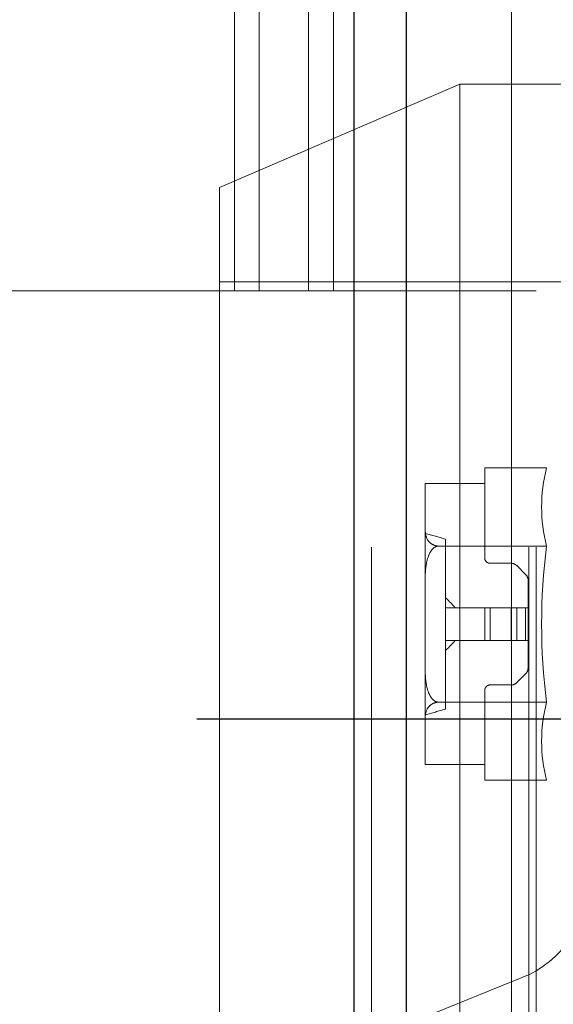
# Model space of a CAD drawing. Header units: inches. Extents: x 0.2 to 10.8, y 0.2 to 8.2.
# Tile 37 of 156: x 1.8133 to 1.8521, y 3.1225 to 3.1941. Entities that reach past the tile are written whole.
import ezdxf

# ---------------------------------------------------------------- set-up
doc = ezdxf.new("R2010")
doc.units = ezdxf.units.IN
doc.header["$MEASUREMENT"] = 0
doc.linetypes.add('HIDDEN', pattern=[0.07500000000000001, 0.05, -0.025])
doc.layers.add('DIMENSIONS', color=140, linetype='Continuous')
doc.styles.add('SLDTEXTSTYLE0', font='TXT', dxfattribs={"width": 0.7})
doc.dimstyles.new('SLDDIMSTYLE1', dxfattribs={"dimtxt": 0.0849609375, "dimasz": 0.13, "dimexe": 0, "dimexo": 0.0625, "dimgap": 0.021240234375, "dimtad": 0, "dimtih": 1, "dimtoh": 1, "dimlfac": 20, "dimrnd": 1e-09, "dimzin": 12, "dimdsep": 46, "dimtxsty": 'SLDTEXTSTYLE0', "dimsah": 1, "dimcen": 0.09, "dimadec": 0, "dimazin": 3, "dimtfac": 1, "dimtmove": 0, "dimatfit": 0, "dimfxl": 0, "dimfrac": 2, "dimtolj": 1, "dimtzin": 12, "dimarcsym": 0})
doc.dimstyles.new('SLDDIMSTYLE3', dxfattribs={"dimtxt": 0.18, "dimasz": 0.13, "dimexe": 0, "dimexo": 0.0625, "dimgap": 0, "dimtad": 0, "dimtih": 1, "dimtoh": 1, "dimdec": 0, "dimrnd": 1e-09, "dimzin": 0, "dimdsep": 46, "dimtxsty": 'Standard', "dimsah": 1, "dimcen": 0.09, "dimadec": 0, "dimazin": 0, "dimtfac": 0.13, "dimtdec": 0, "dimtofl": 0, "dimtmove": 0, "dimatfit": 3, "dimfxl": 0, "dimfrac": 2, "dimtolj": 1, "dimtzin": 0, "dimarcsym": 0})

# ---------------------------------------------------------------- blocks, each defined once
blk = doc.blocks.new('_D_11')
at = {"layer": 'DIMENSIONS'}
for p, q in [((2.017167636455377, 3.143252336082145), (2.017167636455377, 3.393252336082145)), ((1.826183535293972, 3.143252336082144), (2.142167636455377, 3.143252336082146)), ((1.888898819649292, 3.052152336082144), (2.142167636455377, 3.052152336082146)), ((2.017167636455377, 2.82907330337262), (2.017167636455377, 3.052152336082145)), ((2.138638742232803, 2.82907330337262), (2.017167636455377, 2.82907330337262)), ((2.291811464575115, 2.829073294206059), (2.263281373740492, 2.829073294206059)), ((2.263281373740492, 2.829073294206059), (2.263281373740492, 2.694042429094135)), ((2.544280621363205, 2.829073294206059), (2.572810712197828, 2.829073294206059)), ((2.572810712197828, 2.829073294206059), (2.572810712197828, 2.694042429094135)), ((2.263281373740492, 2.694042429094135), (2.291811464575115, 2.694042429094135)), ((2.572810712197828, 2.694042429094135), (2.544280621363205, 2.694042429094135))]:
    blk.add_line(p, q, dxfattribs=at)
for points in [[(2.017167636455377, 3.143252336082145), (2.037167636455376, 3.273252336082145), (1.997167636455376, 3.273252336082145)], [(2.017167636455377, 3.052152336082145), (1.997167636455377, 2.922152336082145), (2.037167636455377, 2.922152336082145)]]:
    blk.add_solid(points, dxfattribs=at)
at = {"layer": 'DIMENSIONS', "char_height": 0.08333333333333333, "attachment_point": 1, "style": 'SLDTEXTSTYLE0'}
for s, insert in [('1.82', (2.291811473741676, 2.955515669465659)), ('46.3', (2.291811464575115, 2.8014647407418))]:
    blk.add_mtext(s, dxfattribs=dict(at, insert=insert))
blk = doc.blocks.new('_D_12')
at = {"layer": 'DIMENSIONS'}
for p, q in [((1.763371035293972, 3.080439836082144), (1.763371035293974, 2.750495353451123)), ((1.854471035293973, 3.005752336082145), (1.854471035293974, 2.750495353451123)), ((1.173057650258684, 2.87549534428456), (1.144527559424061, 2.87549534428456)), ((1.144527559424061, 2.87549534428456), (1.144527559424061, 2.740464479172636)), ((1.425526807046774, 2.87549534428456), (1.454056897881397, 2.87549534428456)), ((1.454056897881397, 2.87549534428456), (1.454056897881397, 2.740464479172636)), ((1.763371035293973, 2.875495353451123), (1.540653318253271, 2.875495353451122)), ((1.854471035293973, 2.875495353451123), (2.104471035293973, 2.875495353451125)), ((1.144527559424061, 2.740464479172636), (1.173057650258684, 2.740464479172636)), ((1.454056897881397, 2.740464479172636), (1.425526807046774, 2.740464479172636))]:
    blk.add_line(p, q, dxfattribs=at)
for points in [[(1.763371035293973, 2.875495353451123), (1.633371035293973, 2.895495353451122), (1.633371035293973, 2.855495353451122)], [(1.854471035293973, 2.875495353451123), (1.984471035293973, 2.855495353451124), (1.984471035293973, 2.895495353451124)]]:
    blk.add_solid(points, dxfattribs=at)
at = {"layer": 'DIMENSIONS', "char_height": 0.08333333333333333, "attachment_point": 1, "style": 'SLDTEXTSTYLE0'}
for s, insert in [('1.82', (1.173057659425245, 3.00193771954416)), ('46.3', (1.173057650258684, 2.847886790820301))]:
    blk.add_mtext(s, dxfattribs=dict(at, insert=insert))

msp = doc.modelspace()

# ---------------------------------------------------------------- linework, layer by layer
at = {"color": 7, "linetype": 'Continuous', "lineweight": 25}
for p, q in [((1.837625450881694, 3.055752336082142), (1.837625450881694, 5.123250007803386)), ((1.841443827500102, 3.055752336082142), (1.841443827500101, 5.122541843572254))]:
    msp.add_line(p, q, dxfattribs=at)
at = {"color": 7, "linetype": 'HIDDEN', "lineweight": 18}
for p, q in [((1.837625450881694, 5.123250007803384), (1.837625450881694, 3.055752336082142)), ((1.837625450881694, 5.123250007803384), (1.837625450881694, 3.055752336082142)), ((1.837625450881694, 3.055752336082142), (1.837625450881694, 5.123250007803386)), ((1.83889824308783, 3.055752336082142), (1.83889824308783, 5.122541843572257)), ((1.83889824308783, 3.055752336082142), (1.83889824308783, 5.122541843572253)), ((1.841443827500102, 3.055752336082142), (1.841443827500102, 5.122541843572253)), ((1.850343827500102, 3.055752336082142), (1.850343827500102, 5.117157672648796)), ((1.850343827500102, 3.055752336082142), (1.850343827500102, 5.117157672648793)), ((1.850871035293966, 3.055752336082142), (1.850871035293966, 5.117002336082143)), ((1.852077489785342, 5.098258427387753), (1.852077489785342, 3.074731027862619)), ((1.849071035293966, 3.10520233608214), (1.849071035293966, 5.067752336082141)), ((1.849071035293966, 3.10520233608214), (1.849071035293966, 5.067752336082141)), ((1.849071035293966, 3.105202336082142), (1.849071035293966, 5.067752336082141)), ((1.849071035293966, 3.105202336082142), (1.849071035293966, 5.067752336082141)), ((1.828921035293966, 3.174402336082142), (1.828921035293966, 3.505502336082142)), ((1.828921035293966, 3.174402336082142), (1.828921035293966, 3.505502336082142)), ((1.830721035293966, 3.174402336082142), (1.830721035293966, 3.505502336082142)), ((1.834321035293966, 3.174402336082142), (1.834321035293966, 3.505502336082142)), ((1.836121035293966, 3.174402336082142), (1.836121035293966, 3.505502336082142)), ((1.836121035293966, 3.174402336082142), (1.836121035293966, 3.505502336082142)), ((1.832971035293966, 3.295577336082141), (1.832971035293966, 3.105202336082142)), ((1.845327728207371, 3.189439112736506), (1.827827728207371, 3.181939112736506)), ((1.845327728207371, 3.104439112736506), (1.845327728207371, 3.189439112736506)), ((1.890327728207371, 3.189439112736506), (1.845327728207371, 3.189439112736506)), ((1.827827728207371, 3.111939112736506), (1.827827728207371, 3.181939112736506)), ((1.877827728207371, 3.175064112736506), (1.827827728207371, 3.175064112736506)), ((1.796146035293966, 3.174402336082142), (1.828921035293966, 3.174402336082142)), ((1.828921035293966, 3.174402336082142), (1.830721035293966, 3.174402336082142)), ((1.830721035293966, 3.174402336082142), (1.836121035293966, 3.174402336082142)), ((1.836121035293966, 3.174402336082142), (1.850871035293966, 3.174402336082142)), ((1.851631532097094, 3.161514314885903), (1.847134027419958, 3.161514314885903)), ((1.847134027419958, 3.16037779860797), (1.847134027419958, 3.161514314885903)), ((1.842803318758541, 3.160342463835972), (1.842803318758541, 3.160324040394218)), ((1.842803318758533, 3.160342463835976), (1.842803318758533, 3.160324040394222)), ((1.842803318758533, 3.16034246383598), (1.842803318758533, 3.160324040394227)), ((1.842803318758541, 3.160324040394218), (1.842803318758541, 3.157022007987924)), ((1.842803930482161, 3.16037779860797), (1.847134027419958, 3.16037779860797)), ((1.847134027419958, 3.154971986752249), (1.847134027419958, 3.16037779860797)), ((1.842803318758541, 3.157022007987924), (1.842803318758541, 3.153451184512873)), ((1.844279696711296, 3.156339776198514), (1.844279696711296, 3.143958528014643)), ((1.851631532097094, 3.155831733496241), (1.84374948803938, 3.155831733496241)), ((1.849054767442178, 3.154578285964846), (1.847527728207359, 3.154578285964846)), ((1.850110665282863, 3.15376700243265), (1.849472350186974, 3.15440531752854)), ((1.842803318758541, 3.153451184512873), (1.842803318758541, 3.146847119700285)), ((1.85028363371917, 3.151330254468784), (1.85028363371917, 3.153349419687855)), ((1.847134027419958, 3.151330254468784), (1.844279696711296, 3.151330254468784)), ((1.847134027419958, 3.151330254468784), (1.847134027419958, 3.148968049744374)), ((1.847527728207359, 3.151330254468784), (1.847134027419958, 3.151330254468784)), ((1.847527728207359, 3.151330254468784), (1.847527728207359, 3.148968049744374)), ((1.849054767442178, 3.151330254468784), (1.847527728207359, 3.151330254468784)), ((1.847527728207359, 3.151330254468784), (1.847527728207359, 3.148968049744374)), ((1.847527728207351, 3.151330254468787), (1.847527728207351, 3.148968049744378)), ((1.847527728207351, 3.151330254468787), (1.847527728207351, 3.148968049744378)), ((1.847527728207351, 3.151330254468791), (1.847527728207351, 3.148968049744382)), ((1.847527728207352, 3.151330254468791), (1.847527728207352, 3.148968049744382)), ((1.849054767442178, 3.151330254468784), (1.849054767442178, 3.148968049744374)), ((1.849472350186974, 3.151330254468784), (1.849054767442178, 3.151330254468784)), ((1.849054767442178, 3.151330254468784), (1.849054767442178, 3.148968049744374)), ((1.849054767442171, 3.151330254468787), (1.849054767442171, 3.148968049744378)), ((1.849054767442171, 3.151330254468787), (1.849054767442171, 3.148968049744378)), ((1.849054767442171, 3.151330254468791), (1.849054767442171, 3.148968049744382)), ((1.849054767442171, 3.151330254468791), (1.849054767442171, 3.148968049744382)), ((1.849472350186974, 3.151330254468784), (1.849472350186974, 3.148968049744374)), ((1.850110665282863, 3.151330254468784), (1.849472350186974, 3.151330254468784)), ((1.849472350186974, 3.151330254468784), (1.849472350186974, 3.148968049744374)), ((1.849472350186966, 3.151330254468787), (1.849472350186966, 3.148968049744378)), ((1.849472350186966, 3.151330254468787), (1.849472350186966, 3.148968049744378)), ((1.849472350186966, 3.151330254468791), (1.849472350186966, 3.148968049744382)), ((1.849472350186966, 3.151330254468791), (1.849472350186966, 3.148968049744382)), ((1.850110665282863, 3.151330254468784), (1.850110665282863, 3.148968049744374)), ((1.85028363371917, 3.151330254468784), (1.850110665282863, 3.151330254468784)), ((1.850110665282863, 3.151330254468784), (1.850110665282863, 3.148968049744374)), ((1.850110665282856, 3.151330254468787), (1.850110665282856, 3.148968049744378)), ((1.850110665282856, 3.151330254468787), (1.850110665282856, 3.148968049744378)), ((1.850110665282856, 3.151330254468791), (1.850110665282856, 3.148968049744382)), ((1.850110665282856, 3.151330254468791), (1.850110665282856, 3.148968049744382)), ((1.85028363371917, 3.151330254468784), (1.85028363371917, 3.148968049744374)), ((1.847134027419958, 3.148968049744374), (1.844279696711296, 3.148968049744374)), ((1.847527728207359, 3.148968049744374), (1.847134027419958, 3.148968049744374)), ((1.849054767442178, 3.148968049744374), (1.847527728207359, 3.148968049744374)), ((1.849472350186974, 3.148968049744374), (1.849054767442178, 3.148968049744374)), ((1.850110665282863, 3.148968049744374), (1.849472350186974, 3.148968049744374)), ((1.85028363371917, 3.148968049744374), (1.850110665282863, 3.148968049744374)), ((1.85028363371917, 3.146948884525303), (1.85028363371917, 3.148968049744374)), ((1.842803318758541, 3.146847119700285), (1.842803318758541, 3.143276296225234)), ((1.849472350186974, 3.145892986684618), (1.850110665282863, 3.146531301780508)), ((1.847527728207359, 3.145720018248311), (1.849054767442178, 3.145720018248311)), ((1.847134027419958, 3.139920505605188), (1.847134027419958, 3.145326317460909)), ((1.851631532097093, 3.144466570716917), (1.84374948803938, 3.144466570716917)), ((1.842803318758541, 3.143276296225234), (1.842803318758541, 3.13997426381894)), ((1.842803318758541, 3.13997426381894), (1.842803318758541, 3.139955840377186)), ((1.842803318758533, 3.139974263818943), (1.842803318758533, 3.139955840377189)), ((1.842803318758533, 3.139974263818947), (1.842803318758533, 3.139955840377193)), ((1.847134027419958, 3.139920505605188), (1.842803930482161, 3.139920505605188)), ((1.847134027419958, 3.138783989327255), (1.847134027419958, 3.139920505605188)), ((1.851631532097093, 3.138783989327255), (1.847134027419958, 3.138783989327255)), ((1.836470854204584, 3.119013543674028), (1.849906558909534, 3.124447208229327))]:
    msp.add_line(p, q, dxfattribs=at)
at = {"color": 7, "linetype": 'HIDDEN', "lineweight": 18, "flags": 128}
for points in [[(1.850937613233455, 5.109096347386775), (1.850937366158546, 4.09458125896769), (1.850937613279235, 3.063898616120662)], [(1.850937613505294, 5.109096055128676), (1.850937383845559, 4.075875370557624), (1.85093761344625, 3.06389659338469)], [(1.852077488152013, 5.098271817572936), (1.852077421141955, 4.127850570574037), (1.852077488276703, 3.07472424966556)]]:
    msp.add_lwpolyline(points, dxfattribs=at)
at = {"color": 7, "linetype": 'HIDDEN', "lineweight": 18}
for centre, radius, start, end in [((1.862689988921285, 3.158673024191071), 0.01141763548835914, 165.5904657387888, 194.4095342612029), ((1.84512820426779, 3.160324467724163), 0.002324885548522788, 178.6855685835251, 180.010531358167), ((1.8438240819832, 3.160342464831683), 0.001020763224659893, 178.0163070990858, 180.0000558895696), ((1.845128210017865, 3.160324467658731), 0.002324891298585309, 178.6855702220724, 180.0105297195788), ((1.559466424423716, 2.138428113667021), 1.057006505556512, 74.36829721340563, 74.45138212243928), ((1.896315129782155, 3.150149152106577), 0.04504348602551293, 172.7523851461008, 187.247614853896), ((1.847527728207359, 3.154971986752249), 0.0003937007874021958, 180, 270.0000000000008), ((1.849054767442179, 3.153987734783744), 0.0005905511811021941, 45.00000000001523, 90.00000000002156), ((1.849693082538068, 3.153349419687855), 0.0005905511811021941, 0, 45.00000000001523), ((1.849693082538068, 3.146948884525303), 0.0005905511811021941, 314.9999999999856, 0), ((1.847527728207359, 3.145326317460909), 0.0003937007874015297, 90, 180), ((1.849054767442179, 3.146310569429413), 0.0005905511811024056, 269.9999999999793, 315.000000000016), ((1.862689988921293, 3.141625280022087), 0.0114176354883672, 165.5904657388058, 194.4095342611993), ((1.559466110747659, 4.161871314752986), 1.057007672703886, 285.5486179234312, 285.6317027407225), ((1.845128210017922, 3.139973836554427), 0.002324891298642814, 179.9894702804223, 181.3144297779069), ((1.845128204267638, 3.139973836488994), 0.002324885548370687, 179.9894686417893, 181.3144314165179), ((1.843824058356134, 3.139955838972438), 0.001020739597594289, 179.9999211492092, 181.9837158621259), ((1.847094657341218, 3.131400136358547), 0.007500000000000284, 292.0193813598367, 0)]:
    msp.add_arc(centre, radius, start, end, dxfattribs=at)
for points, knots in [([(1.842803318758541, 3.157022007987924), (1.842803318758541, 3.156792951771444), (1.842830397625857, 3.15656365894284), (1.843003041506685, 3.15623047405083), (1.843082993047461, 3.156121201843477), (1.843268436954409, 3.155978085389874), (1.843343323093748, 3.155932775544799), (1.843524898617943, 3.155861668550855), (1.843632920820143, 3.155836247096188), (1.84374948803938, 3.155831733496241)], [0, 0, 0, 0, 0.5000000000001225, 0.5000000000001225, 0.7500000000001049, 0.7500000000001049, 0.8750000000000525, 0.8750000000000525, 1, 1, 1, 1]), ([(1.84374948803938, 3.15583173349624), (1.843633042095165, 3.155822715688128), (1.843525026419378, 3.155771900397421), (1.843343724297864, 3.155630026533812), (1.84326918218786, 3.15554015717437), (1.843081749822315, 3.15525092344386), (1.843002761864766, 3.155033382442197), (1.842830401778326, 3.154367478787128), (1.842803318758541, 3.153909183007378), (1.842803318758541, 3.153451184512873)], [0, 0, 0, 0, 0.1250000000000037, 0.1250000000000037, 0.2500000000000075, 0.2500000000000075, 0.500000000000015, 0.500000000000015, 1, 1, 1, 1]), ([(1.842803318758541, 3.146847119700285), (1.842803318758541, 3.146389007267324), (1.842830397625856, 3.145930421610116), (1.843003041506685, 3.145264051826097), (1.843082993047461, 3.145045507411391), (1.843268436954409, 3.144759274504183), (1.843343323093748, 3.144668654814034), (1.843524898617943, 3.144526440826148), (1.843632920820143, 3.144475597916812), (1.84374948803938, 3.144466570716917)], [0, 0, 0, 0, 0.5000000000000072, 0.5000000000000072, 0.7499999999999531, 0.7499999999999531, 0.8749999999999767, 0.8749999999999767, 1, 1, 1, 1]), ([(1.84374948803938, 3.144466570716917), (1.843633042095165, 3.144462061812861), (1.843525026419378, 3.144436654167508), (1.843343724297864, 3.144365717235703), (1.84326918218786, 3.144320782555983), (1.843081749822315, 3.144176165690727), (1.843002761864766, 3.144067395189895), (1.842830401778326, 3.143734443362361), (1.842803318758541, 3.143505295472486), (1.842803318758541, 3.143276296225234)], [0, 0, 0, 0, 0.1249999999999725, 0.1249999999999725, 0.249999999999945, 0.249999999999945, 0.49999999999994, 0.49999999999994, 1, 1, 1, 1])]:
    msp.add_open_spline(points, degree=3, knots=knots, dxfattribs=at)
for points in [[(1.844279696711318, 3.152066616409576), (1.844528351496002, 3.15183600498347), (1.844767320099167, 3.151596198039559), (1.844978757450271, 3.151330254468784)], [(1.844978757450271, 3.148968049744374), (1.844767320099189, 3.148702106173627), (1.844528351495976, 3.148462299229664), (1.844279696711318, 3.148231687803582)]]:
    msp.add_open_spline(points, degree=3, dxfattribs=at)

# ---------------------------------------------------------------- dimensions: what is measured, and where the dimension line sits
at = {"layer": 'DIMENSIONS'}
dim = msp.add_linear_dim(base=(2.017167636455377, 3.052152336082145), p1=(1.776183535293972, 3.143252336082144), p2=(1.838898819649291, 3.052152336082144), angle=90.0000000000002, dimstyle='SLDDIMSTYLE1', dxfattribs=at)
dim.commit()
dim.dimension.update_dxf_attribs({"geometry": '_D_11', "text_midpoint": (2.017167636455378, 2.82907330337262), "dimtype": 160})
dim = msp.add_linear_dim(base=(1.763371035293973, 2.875495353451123), p1=(1.854471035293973, 3.055752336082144), p2=(1.763371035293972, 3.130439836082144), dimstyle='SLDDIMSTYLE1', dxfattribs=at)
dim.commit()
dim.dimension.update_dxf_attribs({"geometry": '_D_12', "text_midpoint": (1.299292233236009, 2.875495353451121), "dimtype": 160})

# ---------------------------------------------------------------- leaders
msp.add_leader([(1.768346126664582, 3.137228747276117), (1.895264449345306, 2.334904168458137), (1.80778269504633, 2.334904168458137)], dimstyle='SLDDIMSTYLE3', dxfattribs=at)

doc.saveas('drawing.dxf')
